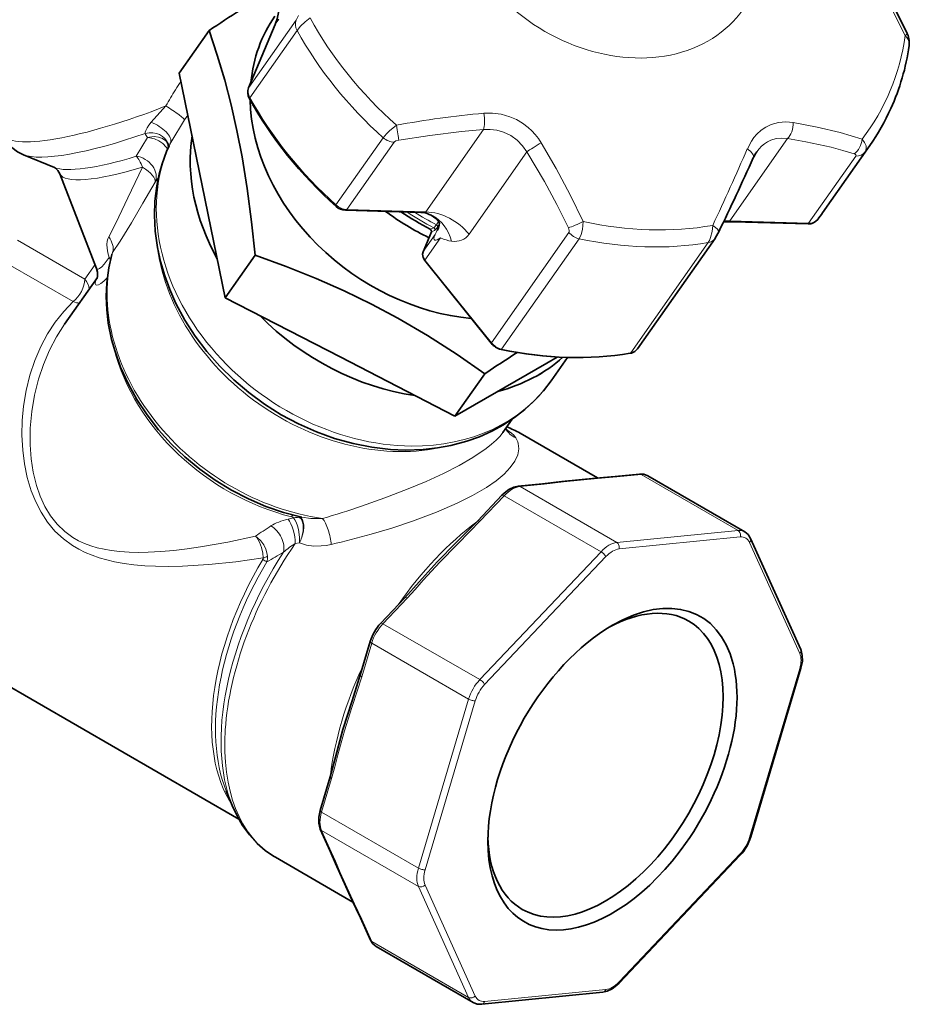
# Model space of a CAD drawing. Extents: x 353 to 846, y 131 to 745.
# Tile 11 of 12: x 753 to 844, y 587 to 687. Entities that reach past the tile are written whole.
import ezdxf

# ---------------------------------------------------------------- set-up
doc = ezdxf.new("R2010")
doc.units = 0

msp = doc.modelspace()

# ---------------------------------------------------------------- linework, layer by layer
at = {"color": 7, "lineweight": 35, "ltscale": 0.175156}
msp.add_line((778.704285, 686.716492), (776.008362, 680.249695), dxfattribs=at)
at = {"color": 7, "lineweight": 13, "ltscale": 0.209759}
for p, q in [((776.029175, 680.288025), (780.854126, 687.152283)), ((776.131653, 679.233887), (780.956604, 686.098145)), ((789.75415, 675.15387), (784.929199, 668.289612)), ((790.874146, 674.687195), (786.049194, 667.822937)), ((838.975708, 673.688416), (834.150757, 666.824158)), ((838.034058, 673.283142), (833.209106, 666.418884))]:
    msp.add_line(p, q, dxfattribs=at)
at = {"color": 7, "lineweight": 13, "ltscale": 0.174518}
msp.add_line((778.715271, 686.731262), (776.029175, 680.288025), dxfattribs=at)
at = {"color": 7, "lineweight": 35, "ltscale": 0.000413}
msp.add_line((778.714111, 686.729614), (778.704163, 686.716431), dxfattribs=at)
at = {"color": 7, "lineweight": 13, "ltscale": 0.000463}
msp.add_line((778.715271, 686.731262), (778.704346, 686.716309), dxfattribs=at)
at = {"color": 7, "lineweight": 13, "ltscale": 0.016037}
msp.add_line((779.084167, 687.256042), (778.715271, 686.731262), dxfattribs=at)
at = {"color": 7, "lineweight": 13, "ltscale": 0.013243}
msp.add_line((780.854126, 687.152283), (781.109802, 687.616211), dxfattribs=at)
at = {"color": 7, "lineweight": 35, "ltscale": 0.132708}
msp.add_line((771.964722, 686.100891), (768.912109, 681.758118), dxfattribs=at)
at = {"color": 7, "lineweight": 35, "ltscale": 0.292726}
for p, q in [((768.912109, 681.758118), (771.259521, 670.286804)), ((771.259521, 670.286804), (773.606934, 658.815491))]:
    msp.add_line(p, q, dxfattribs=at)
at = {"color": 7, "lineweight": 13, "ltscale": 0.055953}
msp.add_line((767.552368, 678.394592), (766.059326, 676.727234), dxfattribs=at)
at = {"color": 7, "lineweight": 13, "ltscale": 0.067394}
msp.add_line((769.465759, 676.962952), (768.047729, 674.670288), dxfattribs=at)
at = {"color": 7, "lineweight": 13, "ltscale": 0.014963}
msp.add_line((769.790527, 677.465698), (769.465759, 676.962952), dxfattribs=at)
at = {"color": 7, "lineweight": 13, "ltscale": 0.256674}
for p, q in [((794.107483, 667.583008), (800.011597, 675.982544)), ((798.526917, 665.304932), (804.43103, 673.704468))]:
    msp.add_line(p, q, dxfattribs=at)
at = {"color": 7, "lineweight": 13, "ltscale": 0.055313}
msp.add_line((765.660583, 675.161255), (764.523987, 673.263), dxfattribs=at)
at = {"color": 7, "lineweight": 13, "ltscale": 0.256673}
msp.add_line((831.054932, 675.058289), (825.150818, 666.658813), dxfattribs=at)
at = {"color": 7, "lineweight": 35, "ltscale": 0.209756}
msp.add_line((834.637878, 667.490662), (839.462769, 674.354797), dxfattribs=at)
at = {"color": 7, "lineweight": 35, "ltscale": 0.085553}
msp.add_line((756.172729, 672.104309), (753.010071, 673.411377), dxfattribs=at)
at = {"color": 7, "lineweight": 35, "ltscale": 0.258848}
msp.add_line((756.733093, 671.456055), (760.478333, 661.803223), dxfattribs=at)
at = {"color": 7, "lineweight": 13, "ltscale": 0.014662}
msp.add_line((766.787048, 671.078369), (766.450745, 670.5979), dxfattribs=at)
at = {"color": 7, "lineweight": 35, "ltscale": 0.192666}
msp.add_line((785.887451, 667.756836), (793.590698, 667.527527), dxfattribs=at)
at = {"color": 7, "lineweight": 13, "ltscale": 0.201546}
for p, q in [((786.049194, 667.822937), (794.107483, 667.583008)), ((825.150818, 666.658813), (833.209106, 666.418884))]:
    msp.add_line(p, q, dxfattribs=at)
at = {"color": 7, "lineweight": 13, "ltscale": 0.009751}
msp.add_line((795.186523, 666.267334), (795.410828, 666.586426), dxfattribs=at)
at = {"color": 7, "lineweight": 13, "ltscale": 0.000177}
msp.add_line((834.146545, 666.818481), (834.150757, 666.824158), dxfattribs=at)
at = {"color": 7, "lineweight": 13, "ltscale": 0.009721}
msp.add_line((794.559814, 665.802673), (794.914856, 665.961243), dxfattribs=at)
at = {"color": 7, "lineweight": 13, "ltscale": 0.008634}
msp.add_line((794.686707, 665.552429), (795.002075, 665.693237), dxfattribs=at)
at = {"color": 7, "lineweight": 13, "ltscale": 0.00899}
msp.add_line((795.30072, 666.030029), (795.507507, 666.324219), dxfattribs=at)
at = {"color": 7, "lineweight": 35, "ltscale": 0.192667}
msp.add_line((825.461121, 666.578674), (833.164368, 666.349304), dxfattribs=at)
at = {"color": 7, "lineweight": 13, "ltscale": 0.198609}
for p, q in [((759.266785, 660.722168), (752.38678, 664.694336)), ((758.074402, 658.420959), (751.194397, 662.393188))]:
    msp.add_line(p, q, dxfattribs=at)
at = {"color": 7, "lineweight": 35, "ltscale": 0.054859}
msp.add_line((794.676941, 665.534729), (793.832581, 663.509338), dxfattribs=at)
at = {"color": 7, "lineweight": 13, "ltscale": 0.054859}
msp.add_line((794.686707, 665.552429), (793.842346, 663.527039), dxfattribs=at)
at = {"color": 7, "lineweight": 13, "ltscale": 0.053158}
msp.add_line((795.065125, 665.266602), (793.842346, 663.527039), dxfattribs=at)
at = {"color": 7, "lineweight": 13, "ltscale": 0.06928}
msp.add_line((795.612732, 664.930298), (794.019104, 662.663147), dxfattribs=at)
at = {"color": 7, "lineweight": 13, "ltscale": 0.344248}
msp.add_line((800.805542, 654.220764), (808.72406, 665.486084), dxfattribs=at)
at = {"color": 7, "lineweight": 13, "ltscale": 0.344249}
for p, q in [((801.849609, 653.571899), (809.768188, 664.837219)), ((815.045898, 653.179016), (822.964478, 664.444336))]:
    msp.add_line(p, q, dxfattribs=at)
at = {"color": 7, "lineweight": 35, "ltscale": 0.344248}
msp.add_line((815.736938, 653.594116), (823.655457, 664.859436), dxfattribs=at)
at = {"color": 7, "lineweight": 35, "ltscale": 0.001294}
msp.add_line((761.8078, 662.849792), (761.81073, 662.901489), dxfattribs=at)
at = {"color": 7, "lineweight": 35, "ltscale": 0.000682}
msp.add_line((762.030945, 663.271118), (762.024902, 663.244507), dxfattribs=at)
at = {"color": 7, "lineweight": 35, "ltscale": 0.132709}
for p, q in [((776.659546, 663.158325), (773.606934, 658.815491)), ((800.13385, 651.058044), (797.081238, 646.71521))]:
    msp.add_line(p, q, dxfattribs=at)
at = {"color": 7, "lineweight": 35, "ltscale": 0.270797}
msp.add_line((794.001038, 662.608582), (800.787476, 654.166199), dxfattribs=at)
at = {"color": 7, "lineweight": 13, "ltscale": 0.270797}
msp.add_line((794.019104, 662.663147), (800.805542, 654.220764), dxfattribs=at)
at = {"color": 7, "lineweight": 13, "ltscale": 0.045686}
msp.add_line((760.317688, 662.217224), (759.266785, 660.722168), dxfattribs=at)
at = {"color": 7, "lineweight": 35, "ltscale": 0.145668}
msp.add_line((760.551086, 660.885193), (757.200378, 656.118286), dxfattribs=at)
at = {"color": 7, "lineweight": 35, "ltscale": 0.330119}
msp.add_line((773.606934, 658.815491), (785.344116, 652.765381), dxfattribs=at)
at = {"color": 7, "lineweight": 35, "ltscale": 0.330118}
msp.add_line((785.344116, 652.765381), (797.081238, 646.71521), dxfattribs=at)
at = {"color": 7, "lineweight": 35, "ltscale": 0.030965}
msp.add_line((806.470947, 652.136353), (807.543579, 652.755676), dxfattribs=at)
at = {"color": 7, "lineweight": 35, "ltscale": 0.073147}
msp.add_line((808.587769, 652.710999), (806.905212, 650.317322), dxfattribs=at)
at = {"color": 7, "lineweight": 35, "ltscale": 0.271057}
msp.add_line((797.081238, 646.71521), (806.470947, 652.136353), dxfattribs=at)
at = {"color": 7, "lineweight": 35, "ltscale": 0.01689}
msp.add_line((800.696655, 651.431824), (800.13385, 651.058044), dxfattribs=at)
at = {"color": 7, "lineweight": 35, "ltscale": 0.040856}
msp.add_line((802.927124, 646.39679), (801.987305, 645.059814), dxfattribs=at)
at = {"color": 7, "lineweight": 35, "ltscale": 0.228243}
msp.add_line((811.658875, 640.411194), (803.752319, 644.976074), dxfattribs=at)
at = {"color": 7, "lineweight": 35, "ltscale": 0.049643}
msp.add_line((811.475586, 640.397888), (813.455017, 640.555664), dxfattribs=at)
at = {"color": 7, "lineweight": 13, "ltscale": 0.049961}
msp.add_line((813.639587, 640.513428), (811.647461, 640.354553), dxfattribs=at)
at = {"color": 7, "lineweight": 35, "ltscale": 0.061996}
for p, q in [((813.455017, 640.555664), (815.922791, 640.80011)), ((803.546387, 639.574158), (806.01416, 639.818604)), ((788.453979, 593.222778), (787.431824, 595.482178))]:
    msp.add_line(p, q, dxfattribs=at)
at = {"color": 7, "lineweight": 13, "ltscale": 0.061996}
for p, q in [((813.639587, 640.513428), (816.107361, 640.757874)), ((803.730957, 639.53186), (806.19873, 639.776306)), ((788.582886, 593.084106), (787.56073, 595.343506))]:
    msp.add_line(p, q, dxfattribs=at)
at = {"color": 7, "lineweight": 13, "ltscale": 0.285775}
for p, q in [((826.006897, 635.042358), (816.107361, 640.757874)), ((798.482422, 617.825439), (788.582886, 623.540955)), ((788.582886, 593.084106), (798.482422, 587.368591))]:
    msp.add_line(p, q, dxfattribs=at)
at = {"color": 7, "lineweight": 35, "ltscale": 0.285773}
msp.add_line((826.695068, 634.908752), (816.795593, 640.624207), dxfattribs=at)
at = {"color": 7, "lineweight": 13, "ltscale": 0.285774}
for p, q in [((803.730957, 639.53186), (813.630493, 633.816406)), ((802.107361, 638.594482), (812.006897, 632.879028)), ((799.630493, 619.813965), (789.730957, 625.529419)), ((783.456421, 606.2901), (793.355957, 600.574646)), ((783.456421, 604.415344), (793.355957, 598.69989))]:
    msp.add_line(p, q, dxfattribs=at)
at = {"color": 7, "lineweight": 35, "ltscale": 0.089709}
for p, q in [((799.411926, 636.03418), (801.8797, 638.639282)), ((789.503296, 625.574219), (791.971069, 628.179321)), ((787.408081, 620.276001), (788.430298, 623.715698)), ((783.303772, 606.464905), (784.325989, 609.904602))]:
    msp.add_line(p, q, dxfattribs=at)
at = {"color": 7, "lineweight": 13, "ltscale": 0.089709}
for p, q in [((799.639587, 635.98938), (802.107361, 638.594482)), ((789.730957, 625.529419), (792.19873, 628.134521)), ((787.56073, 620.101257), (788.582886, 623.540955))]:
    msp.add_line(p, q, dxfattribs=at)
at = {"color": 7, "lineweight": 13, "ltscale": 0.014163}
msp.add_line((780.036499, 636.203918), (780.586731, 636.338806), dxfattribs=at)
at = {"color": 7, "lineweight": 13, "ltscale": 0.310924}
for p, q in [((813.630493, 633.816406), (826.006897, 635.042358)), ((813.848694, 633.156982), (826.225098, 634.382935))]:
    msp.add_line(p, q, dxfattribs=at)
at = {"color": 7, "lineweight": 13, "ltscale": 0.011081}
msp.add_line((780.77002, 633.710815), (781.206482, 633.788086), dxfattribs=at)
at = {"color": 7, "lineweight": 13, "ltscale": 0.310925}
for p, q in [((827.181824, 633.830627), (832.308289, 622.499329)), ((798.482422, 587.368591), (793.355957, 598.69989)), ((799.162598, 587.509277), (794.036133, 598.840576)), ((812.495728, 588.182922), (800.119324, 586.956909))]:
    msp.add_line(p, q, dxfattribs=at)
at = {"color": 7, "lineweight": 35, "ltscale": 0.310925}
msp.add_line((827.283813, 634.240845), (832.410278, 622.909546), dxfattribs=at)
at = {"color": 7, "lineweight": 13, "ltscale": 0.449911}
for p, q in [((799.630493, 619.813965), (812.006897, 632.879028)), ((800.119324, 619.310791), (812.495728, 632.375854)), ((826.225098, 602.029114), (813.848694, 588.96405))]:
    msp.add_line(p, q, dxfattribs=at)
at = {"color": 7, "lineweight": 35}
msp.add_line((775.000427, 605.572998), (737.359619, 627.304932), dxfattribs=at)
at = {"color": 7, "lineweight": 13, "ltscale": 0.44991}
for p, q in [((832.308289, 620.937012), (827.181824, 603.686218)), ((793.355957, 600.574646), (798.482422, 617.825439)), ((794.036133, 600.402893), (799.162598, 617.653687))]:
    msp.add_line(p, q, dxfattribs=at)
at = {"color": 7, "lineweight": 35, "ltscale": 0.44991}
msp.add_line((832.434021, 620.998718), (827.307556, 603.747925), dxfattribs=at)
at = {"color": 7, "lineweight": 13, "ltscale": 0.089711}
msp.add_line((783.456421, 606.2901), (784.478638, 609.729858), dxfattribs=at)
at = {"color": 7, "lineweight": 35, "ltscale": 0.040922}
msp.add_line((773.720703, 608.464478), (774.34021, 606.949341), dxfattribs=at)
at = {"color": 7, "lineweight": 35, "ltscale": 0.061997}
msp.add_line((784.349731, 602.294678), (783.327515, 604.554077), dxfattribs=at)
at = {"color": 7, "lineweight": 13, "ltscale": 0.061997}
msp.add_line((784.478638, 602.155945), (783.456421, 604.415344), dxfattribs=at)
at = {"color": 7, "lineweight": 35, "ltscale": 0.228258}
msp.add_line((786.659058, 597.109863), (778.751953, 601.674988), dxfattribs=at)
at = {"color": 7, "lineweight": 35, "ltscale": 0.449911}
msp.add_line((826.234558, 601.889404), (813.858154, 588.824341), dxfattribs=at)
at = {"color": 7, "lineweight": 35, "ltscale": 0.285774}
msp.add_line((789.042786, 592.554932), (798.942261, 586.839417), dxfattribs=at)
at = {"color": 7, "lineweight": 35, "ltscale": 0.310924}
msp.add_line((812.191467, 587.889465), (799.815063, 586.663513), dxfattribs=at)
at = {"color": 7, "lineweight": 13}
for points in [[(843.08667, 685.594543), (841.727051, 688.28479), (840.244446, 690.941284), (838.653198, 693.556335)], [(780.956604, 686.098145), (781.315796, 686.529175), (781.775085, 686.977966), (782.281006, 687.404846)], [(843.499512, 684.553406), (843.489624, 684.860352), (843.380127, 685.172974), (843.250732, 685.389465), (843.08667, 685.594543)], [(776.131653, 679.233887), (776.090332, 679.184326), (776.080444, 679.177368), (776.076355, 679.175781), (776.072205, 679.175415), (776.068848, 679.176819), (776.066345, 679.179871)], [(800.046082, 677.654785), (800.92749, 677.671082), (801.822388, 677.555054), (802.706238, 677.301086), (803.367676, 677.009766), (803.991394, 676.642029), (804.565857, 676.206299), (804.941895, 675.857971), (805.285522, 675.484314), (805.607361, 675.072449), (805.891724, 674.641541)], [(766.059326, 676.727234), (765.822876, 676.444946), (765.626099, 676.157837), (765.489929, 675.876526), (765.450317, 675.726685), (765.445618, 675.59259)], [(831.631958, 676.714417), (830.888672, 676.779236), (830.134888, 676.712341), (829.397034, 676.502686), (828.861938, 676.244812), (828.368408, 675.908813), (827.926697, 675.504517), (827.634155, 675.165405), (827.375061, 674.800659), (826.955444, 674.014404)], [(831.631958, 676.714417), (834.090149, 676.241699), (836.446289, 675.675842), (838.6745, 675.010986)], [(791.105408, 676.427185), (790.403198, 675.853638), (790.091736, 675.552673), (789.75415, 675.15387)], [(800.011597, 675.982544), (797.750305, 675.779785), (794.524719, 675.395264), (791.335083, 674.895813)], [(800.011597, 675.982544), (800.682739, 676.005127), (801.367065, 675.924377), (802.044861, 675.734192), (802.785645, 675.381592), (803.448303, 674.902405), (803.996155, 674.336548), (804.43103, 673.704468)], [(765.660583, 675.161255), (765.889709, 675.219299), (766.346436, 675.265686), (766.796753, 675.215637), (767.196838, 675.071472), (767.54071, 674.831665), (767.668457, 674.695557)], [(765.660583, 675.161255), (765.895447, 675.147095), (766.376282, 675.042419), (766.831604, 674.845154), (767.245605, 674.561584), (767.591431, 674.203247), (767.725342, 674.008728)], [(791.335083, 674.895813), (791.061157, 674.817627), (790.917664, 674.733582), (790.874146, 674.687195)], [(810.179016, 666.595337), (808.864502, 669.310669), (807.430969, 671.995544), (805.891724, 674.641541)], [(831.054932, 675.058289), (830.493225, 675.11731), (829.917603, 675.066528), (829.350098, 674.89679), (829.021729, 674.736267), (828.712036, 674.535217), (828.418335, 674.291199), (828.152405, 674.014404), (827.91687, 673.711914)], [(831.054932, 675.058289), (832.944336, 674.731995), (835.50824, 674.17511), (836.719299, 673.856201), (837.879272, 673.510071)], [(838.6745, 675.010925), (838.934448, 674.673035), (839.084351, 674.310913), (839.104431, 674.041077), (839.035828, 673.790649), (838.975708, 673.688416)], [(808.671936, 665.959167), (807.502136, 668.323181), (806.226868, 670.677612), (804.43103, 673.704468)], [(837.879333, 673.510071), (837.96228, 673.475891), (838.034424, 673.419128), (838.059021, 673.353333), (838.034058, 673.283142)], [(765.158813, 672.152222), (763.68158, 669.012085), (762.761841, 667.06488), (762.316406, 666.164063), (761.708313, 665.017395)], [(766.450745, 670.5979), (765.209717, 668.482483), (764.026001, 666.460571), (762.885376, 664.597534), (762.112488, 663.439575)], [(809.768188, 664.837219), (809.973022, 665.252869), (810.105225, 665.763672), (810.159668, 666.174622), (810.179016, 666.595337)], [(808.72406, 665.486084), (808.751343, 665.547241), (808.759277, 665.661743), (808.671936, 665.959167)], [(822.964478, 664.444336), (823.095947, 664.673828), (823.205078, 664.946594), (823.354736, 665.566162), (823.415588, 666.201233)], [(761.708313, 665.017395), (761.619751, 664.817993), (761.5625, 664.596924), (761.529724, 664.241333), (761.549316, 663.865356), (761.62738, 663.398682), (761.750732, 662.928467)], [(795.612732, 664.930298), (795.266968, 664.740601), (795.126038, 664.698303), (795.026733, 664.700134), (794.980774, 664.725342), (794.96405, 664.746155), (794.94519, 664.805359)], [(760.478333, 661.803223), (760.500244, 661.765076), (760.557251, 661.729553), (760.620056, 661.727661), (760.78656, 661.797424), (760.999023, 661.966736), (761.246765, 662.232849), (761.750732, 662.928467)], [(760.535889, 660.84845), (760.3573, 660.455383), (760.334412, 660.264221), (760.351074, 660.19397), (760.409668, 660.123718), (760.506348, 660.098694), (760.683716, 660.138), (760.911194, 660.26062), (761.215759, 660.496643), (761.558899, 660.829712)], [(758.074402, 658.420959), (757.112915, 657.416443), (756.241394, 656.311707), (755.464294, 655.118347), (754.78479, 653.848083), (754.164368, 652.406982), (753.661011, 650.903015), (753.276001, 649.348755), (753.010864, 647.756348), (752.874695, 646.268005), (752.844421, 644.765869), (752.924255, 643.259644), (753.104675, 641.852661), (753.394287, 640.462341), (753.801758, 639.103516), (754.252441, 637.978516), (754.802368, 636.907532), (755.453674, 635.910889), (756.220581, 634.990479), (757.076782, 634.188477), (758.005493, 633.511841), (758.653259, 633.13031), (759.318481, 632.80011), (760.016052, 632.509705), (760.723999, 632.263855), (761.51416, 632.038208), (762.31189, 631.854431), (763.298279, 631.678284), (764.29126, 631.548706), (765.386169, 631.452148), (766.487976, 631.396179), (767.864136, 631.375122), (769.250671, 631.40033), (771.952637, 631.559387), (774.695129, 631.842773), (777.484131, 632.236816)], [(757.200378, 656.118286), (756.374573, 654.823853), (755.654419, 653.44696), (755.042297, 652.000916), (754.540222, 650.498474), (754.130798, 648.861145), (753.849182, 647.187561), (753.699402, 645.49115), (753.687866, 643.786133), (753.789978, 642.377869), (754.001648, 640.986755), (754.333069, 639.62915), (754.710999, 638.534973), (755.187927, 637.496765), (755.767639, 636.536743), (756.444885, 635.681458), (757.211426, 634.945862), (758.052002, 634.337585), (758.638489, 634.004822), (759.243347, 633.723755), (759.875427, 633.485596), (760.518494, 633.291687), (761.230713, 633.124451), (761.950806, 632.997986), (762.864014, 632.888672), (763.784363, 632.826477), (764.753662, 632.804016), (765.729309, 632.818665), (767.047729, 632.887817), (768.376892, 633.005249), (769.735046, 633.166626), (771.103943, 633.365173), (773.876587, 633.859741), (776.702637, 634.470459)], [(801.987305, 645.059814), (801.689453, 644.681885), (801.310913, 644.284485), (800.835144, 643.856812), (800.272766, 643.413269), (798.927063, 642.50769), (797.49823, 641.686218), (795.916687, 640.87915), (794.138367, 640.059448), (792.296814, 639.283264), (789.918518, 638.365906), (787.528564, 637.523315)], [(803.318359, 644.517151), (803.102356, 644.79071), (802.876831, 644.992432), (802.254272, 645.44043)], [(803.542603, 643.929443), (803.595398, 643.375671), (803.492859, 642.779785), (803.212219, 642.141174), (802.732788, 641.462463), (802.100952, 640.805603), (801.286987, 640.13031), (800.303467, 639.44989), (798.88269, 638.618713), (797.293945, 637.82251), (795.208313, 636.917297), (792.738281, 635.989624), (790.637512, 635.293823), (788.528076, 634.665466)], [(811.647461, 640.354553), (808.177368, 640.01355), (806.19873, 639.776306)], [(781.204834, 634.372925), (781.088074, 635.157959), (780.983582, 635.535645), (780.848145, 635.889771), (780.726257, 636.130127), (780.586792, 636.338806)], [(781.435486, 634.355774), (781.572998, 635.011902), (781.59082, 635.339294), (781.569702, 635.656006), (781.490234, 635.995178), (781.345276, 636.281616)], [(781.447327, 636.393066), (782.375061, 636.261963), (783.336609, 636.256897), (783.556396, 636.27179)], [(799.639587, 635.98938), (798.64032, 634.966492), (797.298523, 633.631836), (795.539917, 631.820557), (793.851318, 629.956482), (793.029541, 629.036255), (792.19873, 628.134521)], [(776.702637, 634.470459), (776.829285, 634.316589), (777.106689, 633.84967), (777.312744, 633.313599), (777.441223, 632.745667), (777.484131, 632.236816)], [(776.702637, 634.470459), (776.889954, 634.338867), (777.247192, 633.997253), (777.54425, 633.587341), (777.768372, 633.131348), (777.881104, 632.7724), (777.940491, 632.40918)], [(781.206482, 633.788086), (781.91156, 633.563904), (782.656616, 633.45874), (783.423218, 633.46283), (783.932678, 633.520508), (784.441223, 633.618408)], [(787.56073, 620.101257), (787.135376, 618.747009), (786.550232, 616.975464), (785.805603, 614.578796), (785.135376, 612.126709), (784.813843, 610.917664), (784.478638, 609.729858)], [(784.478638, 602.155945), (784.864868, 601.270325), (785.349854, 600.116577), (786.809143, 596.927246), (787.56073, 595.343506)]]:
    msp.add_lwpolyline(points, dxfattribs=at)
at = {"color": 7, "lineweight": 35}
for points in [[(838.964417, 693.698486), (840.710999, 690.761292), (842.311279, 687.791809), (843.288269, 685.800659)], [(778.704163, 686.716431), (778.909851, 687.28241), (779.074463, 687.923035), (779.115417, 688.508362), (779.070496, 688.888306)], [(771.964722, 686.100891), (772.799622, 683.581787), (773.559814, 681.023376), (774.221985, 678.493774), (774.81134, 675.897034), (775.331909, 673.208862), (775.853394, 669.96875), (776.299866, 666.548889), (776.659546, 663.158325)], [(843.499512, 684.553406), (843.504395, 685.076599), (843.381592, 685.577148), (843.288269, 685.800659)], [(753.010071, 673.411377), (752.387817, 673.728027), (751.80658, 674.164673), (751.322815, 674.69873), (750.952759, 675.31842), (750.857544, 675.541199)], [(792.033508, 643.257813), (790.51001, 643.320679), (788.596619, 643.541809), (786.686401, 643.917847), (784.792664, 644.444397), (782.928284, 645.116394), (781.106689, 645.927856), (779.340027, 646.872559), (777.640869, 647.943237), (776.021057, 649.132141), (774.49231, 650.430847), (773.065613, 651.830444), (771.751526, 653.321533), (770.560303, 654.893799), (769.501038, 656.537354), (768.58313, 658.240723), (767.955994, 659.63916), (767.428528, 661.062683), (767.004517, 662.505127), (766.693237, 663.92749), (766.463013, 665.594421), (766.380249, 667.242126), (766.430176, 668.687378), (766.618774, 670.245056), (766.860535, 671.423279), (767.159119, 672.491089), (767.610107, 673.733765), (767.873413, 674.338379)], [(756.733093, 671.456055), (756.524963, 671.816467), (756.275574, 672.047241), (756.172729, 672.104309)], [(794.666748, 667.230469), (795.141479, 666.890259), (795.393127, 666.611267), (795.495605, 666.426819), (795.488708, 666.22998), (795.355225, 665.859619), (795.281677, 665.684204)], [(794.676941, 665.534729), (794.687134, 665.616028), (794.625793, 665.747681), (794.555847, 665.802246)], [(824.035278, 665.53479), (823.714294, 664.946899), (823.655457, 664.859436)], [(781.447327, 636.393066), (779.572693, 636.883667), (777.760681, 637.508606), (775.98468, 638.271484), (774.258179, 639.166138), (772.594116, 640.185425), (771.005127, 641.321472), (769.503296, 642.565735), (768.100159, 643.908875), (766.806702, 645.340698), (765.632996, 646.85083), (764.588501, 648.427979), (763.681885, 650.060608), (762.920837, 651.736572), (762.354309, 653.309326), (762.005554, 654.547424), (761.670654, 656.207092), (761.508118, 657.589233), (761.453552, 658.96228), (761.50824, 660.318909), (761.70813, 661.855591), (762.024902, 663.244507)], [(776.659546, 663.158325), (779.844543, 661.996033), (782.912354, 660.769897), (785.775452, 659.510986), (788.542603, 658.171631), (791.237, 656.738464), (794.282898, 654.955872), (797.300232, 653.020264), (800.13385, 651.058044)], [(794.001038, 662.608582), (793.826111, 662.920044), (793.775269, 663.245178), (793.832581, 663.509338)], [(760.478333, 661.803223), (760.577942, 661.421875), (760.579102, 661.010498), (760.536987, 660.836182)], [(815.736938, 653.594116), (815.465698, 653.328857), (815.109619, 653.169373), (814.998291, 653.145447)], [(806.905212, 650.317322), (806.124939, 649.299683), (805.223694, 648.31012), (804.238953, 647.399292), (803.177124, 646.571899), (802.045227, 645.832031), (800.850342, 645.182617), (799.599731, 644.625977), (798.300415, 644.163513), (796.673096, 643.731018), (795.290527, 643.47876), (793.824585, 643.3172), (792.033508, 643.257813)], [(816.795593, 640.624207), (816.373291, 640.781189), (815.922791, 640.80011)], [(803.546387, 639.574158), (803.100037, 639.473633), (802.585571, 639.224243), (802.104248, 638.858826), (801.8797, 638.639282)], [(806.01416, 639.818604), (808.014832, 640.058777), (811.475586, 640.397888)], [(791.971069, 628.179321), (793.438354, 629.793335), (795.283936, 631.835083), (797.21991, 633.825562), (798.86792, 635.470886), (799.411926, 636.03418)], [(827.283813, 634.240845), (827.042175, 634.62146), (826.695068, 634.908752)], [(832.434021, 620.998718), (832.574768, 621.704895), (832.574097, 622.28717), (832.462646, 622.78064), (832.410278, 622.909546)], [(784.325989, 609.904602), (784.879883, 611.912598), (785.641357, 614.713623), (786.567383, 617.665894), (787.310974, 619.954529), (787.408081, 620.276001)], [(774.34021, 606.949341), (774.823242, 605.901855), (775.388123, 604.92572), (776.084534, 603.964783), (776.885864, 603.08844), (777.702209, 602.3797), (778.53479, 601.804321), (778.751953, 601.674988)], [(783.303772, 606.464905), (783.163086, 605.758728), (783.163757, 605.176453), (783.275208, 604.682983), (783.327515, 604.554077)], [(787.431824, 595.482178), (786.543579, 597.348022), (784.886353, 601.051697), (784.349731, 602.294678)], [(789.042786, 592.554932), (788.695679, 592.842163), (788.453979, 593.222778)], [(812.191467, 587.889465), (812.637817, 587.98999), (813.152283, 588.23938), (813.633606, 588.604797), (813.858154, 588.824341)], [(798.942261, 586.839417), (799.364563, 586.682495), (799.815063, 586.663513)]]:
    msp.add_lwpolyline(points, dxfattribs=at)
for centre, radius, start, end in [((894.255737, 503.207642), 220.010658, 121.784677, 123.768547), ((777.159119, 679.775574), 1.244782, 157.606916, 208.597082), ((820.516968, 687.664856), 23.153953, 324.910771, 335.704735), ((767.188477, 674.332825), 0.602076, 14.406022, 37.076169), ((766.87323, 674.218994), 0.936355, 358.368913, 16.35617), ((831.090332, 671.500671), 3.868043, 145.131193, 155.871173), ((512.34375, 815.695251), 345.976643, 334.277105, 335.656584), ((785.93158, 669.227478), 1.471307, 228.285307, 268.281447), ((808.817322, 693.021484), 30.729091, 235.861325, 242.347724), ((793.52301, 665.146606), 2.381837, 82.828755, 88.371856), ((793.49176, 665.09552), 2.437012, 61.175457, 82.122581), ((833.193298, 667.551392), 1.202704, 268.620545, 322.442904), ((816.255127, 680.41217), 22.46978, 322.772792, 324.895983), ((825.314636, 661.676331), 4.904495, 88.288548, 99.497681), ((802.193542, 655.299561), 1.805897, 218.869632, 257.410941), ((939.494019, 442.097931), 251.168039, 122.799083, 123.546087), ((799.057617, 636.840515), 9.392998, 60.012453, 69.256786), ((803.219238, 645.928223), 1.052998, 206.028767, 220.956555), ((792.95343, 622.343262), 4.727246, 136.879204, 163.120818), ((822.784424, 605.120361), 4.727246, 316.879199, 343.120822)]:
    msp.add_arc(centre, radius, start, end, dxfattribs=at)
at = {"color": 7, "lineweight": 13}
for centre, radius, start, end in [((796.240234, 662.761047), 32.662647, 146.240374, 148.042315), ((801.915039, 659.253906), 39.333798, 148.083118, 150.88131), ((776.194641, 680.173767), 0.201112, 145.362886, 157.81066), ((808.57959, 582.191528), 95.842956, 95.108096, 100.505059), ((766.889526, 676.044128), 1.513009, 197.364822, 215.693635), ((771.390747, 672.701294), 3.879736, 149.502268, 155.04121), ((541.202148, 798.760864), 311.795684, 334.839892, 336.416178), ((785.016724, 668.22113), 0.111151, 141.970468, 235.07722), ((793.450195, 664.662109), 2.871793, 61.272165, 82.531737), ((794.875122, 667.626099), 0.447441, 242.210697, 264.291353), ((794.820862, 665.78241), 0.202062, 333.803318, 62.267905), ((845.131104, 642.323914), 55.072429, 154.497322, 155.380424), ((833.555054, 666.14093), 0.443221, 141.21856, 151.929389), ((761.289612, 661.820618), 1.199996, 58.400535, 67.402014), ((760.050659, 661.635437), 2.135969, 30.573132, 37.256834), ((762.634827, 663.089294), 0.629166, 146.156827, 165.720197), ((803.985901, 646.306702), 1.909556, 206.154825, 249.54326), ((801.238586, 643.385437), 2.367519, 13.285459, 28.553539), ((754.375916, 735.8255), 103.742124, 286.33656, 288.636831), ((780.987061, 636.052002), 0.717989, 128.661967, 146.730263), ((780.743164, 635.849731), 0.741003, 35.651112, 55.01088), ((816.480164, 575.157043), 71.416661, 122.327814, 123.847107), ((764.880127, 718.488647), 87.095194, 282.979017, 285.754683), ((784.089966, 627.973511), 6.62785, 120.056175, 133.003195), ((776.886963, 634.065735), 4.328567, 356.321786, 4.069349), ((777.71936, 635.523499), 3.895127, 333.542195, 342.555543), ((776.9953, 634.234131), 2.055713, 283.751948, 297.381686), ((816.451233, 567.031311), 75.421204, 119.275047, 120.764233), ((776.523926, 632.28833), 1.421721, 341.581912, 4.876496), ((777.221924, 632.230347), 0.262903, 325.844837, 1.413325), ((785.602905, 646.079163), 16.203004, 239.74952, 241.505029)]:
    msp.add_arc(centre, radius, start, end, dxfattribs=at)
for centre, major_axis, ratio, start_param, end_param in [((812.441589, 698.189392), (14.100891, -9.911743), 0.788675, 3.2907132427, 9.5738985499), ((782.179932, 686.468872), (1.227173, -0.86261), 0.788675, 3.3143120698, 4.1595639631), ((810.776489, 695.820496), (28.480591, -20.019409), 0.788675, 4.1530357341, 4.5699836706), ((810.164124, 694.949341), (29.298706, -20.594482), 0.788675, 4.1595639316, 4.563455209), ((841.931274, 685.161499), (1.356995, 0.63916), 0.117019, 5.673532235, 6.2832607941), ((810.776489, 695.820496), (28.480591, -20.019409), 0.788675, 6.2474305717, 6.6643785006), ((777.35498, 679.604614), (1.227173, -0.86261), 0.788675, 3.3143120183, 4.1595639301), ((805.339172, 688.085083), (29.298706, -20.594482), 0.788675, 4.1595639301, 4.5634552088), ((765.774048, 681.328857), (14.916565, 5.787537), 0.211325, 3.1416333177, 4.749678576), ((767.774658, 678.027832), (1.688293, -1.072205), 0.097036, 0.039694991, 1.7641379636), ((799.74646, 677.27832), (0.116882, -1.495422), 0.224985, 0.5053331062, 1.8076419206), ((766.305054, 675.637878), (1.708496, -1.039734), 0.435563, 0.0912937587, 1.9694158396), ((830.789795, 676.354126), (-0.231995, -1.481934), 0.547073, 0.5986024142, 1.9009112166), ((765.844788, 673.948242), (1.927246, 0.534546), 0.845935, 6.2831726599, 7.8265419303), ((791.069946, 676.191589), (0.260376, -1.477234), 0.051142, 0.4919050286, 1.7219380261), ((766.524048, 679.395874), (14.097412, 5.469727), 0.211325, 3.3595296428, 4.5542616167), ((788.088257, 663.543091), (18.816528, -13.226379), 0.788675, 3.2754726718, 5.4323058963), ((790.609009, 675.982971), (-1.227173, 0.86261), 0.788675, 1.4218625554, 2.2671144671), ((805.491699, 674.316833), (1.274048, 0.791748), 0.045828, 1.2230602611, 2.5253699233), ((837.614197, 674.805847), (-0.453735, -1.429749), 0.673539, 0.6920904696, 1.9221235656), ((826.193604, 673.7005), (1.366516, -0.61853), 0.431857, 6.2831789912, 7.468075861), ((837.768921, 674.578918), (-1.227173, 0.86261), 0.788675, 2.2671144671, 3.1123663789), ((810.164124, 694.949341), (29.298706, -20.594482), 0.788675, 6.2539590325, 6.2831837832), ((767.420532, 677.085388), (-11.733521, -4.552551), 0.211325, 0.217990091, 1.2404023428), ((764.698547, 671.5448), (0.586792, -1.911987), 0.317089, 1.7955061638, 2.5809043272), ((764.698547, 671.5448), (-1.635132, 1.151672), 0.791039, 3.2905530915, 5.3140790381), ((767.920532, 675.796753), (-11.187439, -4.340698), 0.211325, 0.0000086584, 1.2404036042), ((764.698547, 671.5448), (1.722778, -1.015869), 0.378876, 0.0982676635, 1.5268065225), ((785.784058, 669.118774), (-1.227173, 0.86261), 0.788675, 1.4218625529, 2.2671144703), ((785.553711, 668.260864), (0.483093, -0.453125), 0.457402, 5.8054759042, 6.3479051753), ((802.201355, 683.621155), (19.949463, -14.022766), 0.788675, 4.734056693, 4.8769642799), ((802.911621, 684.631592), (20.898376, -14.689758), 0.788675, 4.7528131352, 4.8773315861), ((803.265198, 685.134583), (21.117615, -14.843872), 0.788675, 4.7777124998, 4.8774197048), ((791.10376, 668.101501), (3.008606, -0.50708), 0.090974, 5.70059187, 6.2397502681), ((794.991394, 663.263733), (-4.090576, 2.875305), 0.788675, 4.3615095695, 5.4087071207), ((793.188477, 662.549866), (-0.631836, -4.9599), 0.747576, 2.0878653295, 2.8585881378), ((809.732605, 666.571533), (1.356995, 0.63916), 0.117019, 3.7619719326, 4.9920044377), ((810.776489, 695.820496), (28.480591, -20.019409), 0.788675, 5.2002332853, 5.6171809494), ((826.034729, 662.339478), (-4.090576, 2.875305), 0.788675, 5.4087071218, 5.5382373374), ((827.981079, 667.00415), (2.835632, 0.362671), 0.079652, 3.0690024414, 3.6078412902), ((832.94397, 667.714722), (-1.227173, 0.86261), 0.788675, 2.2671144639, 3.1123663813), ((805.339172, 688.085083), (29.298706, -20.594482), 0.788675, 6.2539590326, 6.2831854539), ((794.671814, 666.023743), (0.115967, 0.221497), 0.100726, 3.1415938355, 3.2735538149), ((794.509949, 665.643555), (0.144104, -0.145935), 0.77672, 0.3981213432, 1.9618650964), ((795.798218, 667.738159), (-0.915955, -1.77948), 0.106061, 0.1311626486, 0.6545837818), ((795.974365, 667.645874), (-1.007996, -1.955505), 0.105662, 0.1312763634, 0.6548759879), ((795.123962, 666.121155), (0.163635, -0.11499), 0.788675, 0.1727193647, 1.7358270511), ((822.684021, 666.185974), (1.351257, -0.651184), 0.245321, 6.2831833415, 7.4040078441), ((760.292725, 664.200745), (1.63562, -1.151001), 0.789379, 0.2723594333, 1.2197726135), ((794.907715, 665.438538), (0.230774, -0.096191), 0.605662, 3.0084111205, 3.1415831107), ((795.875244, 664.706116), (0.818115, -0.575073), 0.788675, 3.5852305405, 3.7544807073), ((796.143799, 666.105652), (-1.17749, -1.245239), 0.196532, 5.6202354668, 6.0480986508), ((794.641785, 670.126465), (3.413818, -5.279114), 0.507871, 5.60372725, 5.8784402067), ((794.633545, 670.150208), (3.421631, -5.303528), 0.507253, 5.8796571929, 6.4859946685), ((809.784729, 666.09845), (1.227173, -0.86261), 0.788675, 4.361509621, 5.2067615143), ((810.164124, 694.949341), (29.298706, -20.594482), 0.788675, 5.2067614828, 5.6106527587), ((822.428345, 665.721985), (1.227173, -0.86261), 0.788675, 5.6106527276, 6.2831820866), ((787.088257, 662.120483), (-17.998413, 12.651367), 0.788675, 0.6081711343, 2.5259961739), ((782.129578, 655.065979), (17.998413, -12.651367), 0.788675, 3.413539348, 5.2879709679), ((794.726196, 663.071411), (0.818115, -0.575073), 0.788675, 3.3143120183, 4.3615095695), ((794.063293, 663.413147), (0.230774, -0.096191), 0.605662, 3.0084111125, 3.1415662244), ((794.195923, 662.765198), (0.194824, 0.156616), 0.211325, 2.5096783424, 3.1415881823), ((757.8526, 659.905701), (1, 1.732056), 0.57735, 4.0845040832, 5.4977871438), ((757.8526, 659.905701), (-1.63623, 1.150146), 0.788675, 3.7470435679, 4.3615089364), ((757.852539, 659.905762), (1.362, -1.464722), 0.540314, 5.3800910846, 5.8147506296), ((781.33667, 653.937988), (-17.180298, 12.076294), 0.788675, 0.7481048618, 2.02859262), ((800.9823, 654.322815), (0.194824, 0.156616), 0.211325, 2.5096783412, 3.1416104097), ((801.866211, 654.83313), (1.227173, -0.86261), 0.788675, 4.3615095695, 5.2067614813), ((801.852356, 653.782104), (0.052307, 0.244446), 0.291715, 3.1415947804, 3.7430035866), ((802.245544, 683.684021), (29.298706, -20.594482), 0.788675, 5.2067614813, 5.6106527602), ((814.509766, 654.456665), (1.227173, -0.86261), 0.788675, 5.6106527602, 6.2831689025), ((814.956543, 653.391968), (-0.041748, 0.24646), 0.480933, 3.1415909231, 3.5936818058), ((788.088257, 663.543091), (-18.816528, 13.226379), 0.788675, 2.2907132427, 3.1416333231), ((791.251892, 623.325623), (12.5, 21.650635), 0.57735, 6.2831541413, 6.3879816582), ((813.504272, 640.058105), (0.049316, -0.497559), 0.754344, 2.6455337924, 3.1415989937), ((815.972107, 640.302551), (0.049316, -0.497559), 0.754344, 2.6455337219, 3.1415927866), ((815.295593, 638.026123), (1.5, 2.598083), 0.57735, 6.2831853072, 6.6758843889), ((802.919189, 636.800171), (1.5, 2.598083), 0.57735, 0.3926990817, 1.1780972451), ((803.595703, 639.076599), (0.049316, -0.497559), 0.754344, 2.6455337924, 3.1415989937), ((806.063477, 639.321045), (0.049316, -0.497559), 0.754344, 2.6455367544, 3.1415773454), ((802.242676, 638.29541), (0.362976, -0.343872), 0.31246, 2.2240598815, 3.1415989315), ((779.631226, 636.142761), (0.972168, 0.154785), 0.310385, 0.1423077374, 0.6333703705), ((780.345947, 634.652344), (-0.78302, -1.840332), 0.560994, 1.647693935, 3.0494887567), ((778.084106, 633.869934), (1.022217, -1.718994), 0.665606, 0.5899188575, 2.2783711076), ((785.960205, 631.841614), (8.844421, -2.184998), 0.463931, 2.4129529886, 2.723498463), ((779.931458, 634.541626), (0.412109, -1.957092), 0.373154, 1.0553886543, 2.5022084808), ((780.535706, 635.085327), (1.206055, 0.891846), 0.765252, 0.4319759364, 1.0190170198), ((783.686096, 634.563232), (0.515259, -1.932495), 0.291933, 0.9839742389, 2.572056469), ((801.858521, 617.201904), (12.5, 21.650635), 0.57735, 0.9296991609, 1.4267274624), ((799.774902, 635.690308), (0.362976, -0.343872), 0.31246, 2.2240599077, 3.1416103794), ((825.871582, 634.587097), (-0.049316, 0.497559), 0.754344, 4.2163301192, 5.787126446), ((825.195068, 632.310669), (1.5, 2.598083), 0.57735, 6.2831853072, 6.6758843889), ((825.548645, 632.106506), (1.25, 2.165039), 0.57735, 5.8904862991, 6.6758843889), ((791.251892, 623.325623), (-12.5, -21.650635), 0.57735, 4.5617041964, 6.2831896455), ((812.818665, 631.084656), (1.5, 2.598083), 0.57735, 0.3926990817, 1.1780972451), ((813.495178, 633.361084), (-0.049316, 0.497559), 0.754344, 4.2163300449, 5.7871263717), ((826.828308, 634.034729), (0.455566, 0.206116), 0.754345, 5.2084477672, 6.2831788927), ((790.721558, 623.631836), (-12.399536, -21.476624), 0.57735, 4.6162137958, 5.8626346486), ((812.142151, 632.579956), (-0.362976, 0.343872), 0.31246, 3.7948562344, 5.3656525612), ((813.172241, 630.880554), (1.25, 2.165039), 0.57735, 0.3926991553, 1.1780972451), ((788.846375, 624.714478), (11.75, 20.351624), 0.57735, 1.541959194, 2.8616990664), ((789.376709, 624.408325), (11.850464, 20.525635), 0.57735, 1.5419591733, 2.721041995), ((792.334045, 627.835449), (0.362976, -0.343872), 0.31246, 2.2240599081, 3.1416103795), ((790.542786, 623.735107), (1.5, 2.598083), 0.57735, 1.1780972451, 1.9634954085), ((789.866272, 625.230347), (0.362976, -0.343872), 0.31246, 2.2240599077, 3.1416103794), ((788.909546, 623.573303), (0.479309, -0.142456), 0.31246, 3.1415863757, 4.0591253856), ((830.67511, 620.775269), (1.25, 2.165039), 0.57735, 5.1050881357, 5.8904862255), ((831.954773, 622.70343), (0.455566, 0.206116), 0.754344, 5.2084478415, 6.2831851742), ((801.858521, 617.201904), (12.5, 21.650635), 0.57735, 1.7148696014, 2.2118225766), ((831.954773, 621.141174), (0.479309, -0.142456), 0.31246, 5.6299217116, 6.2831675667), ((787.88739, 620.133606), (0.479309, -0.142456), 0.31246, 3.1415749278, 4.0591253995), ((800.442261, 618.019592), (1.5, 2.598083), 0.57735, 1.1780972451, 1.9634954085), ((799.765747, 619.514893), (-0.362976, 0.343872), 0.31246, 3.7948562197, 5.3656525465), ((800.795776, 617.815491), (1.25, 2.165039), 0.57735, 1.1780973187, 1.9634954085), ((798.809082, 617.857788), (-0.479309, 0.142456), 0.31246, 0.9175327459, 2.4883290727), ((784.805298, 609.762207), (0.479309, -0.142456), 0.31246, 3.1415749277, 4.0591253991), ((785.41626, 606.484253), (1.5, 2.598083), 0.57735, 1.9634954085, 2.7488935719), ((783.783081, 606.322449), (0.479309, -0.142456), 0.31246, 3.1415749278, 4.0591253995), ((783.783081, 604.760193), (0.455566, 0.206116), 0.754345, 3.1415925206, 3.6376513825), ((825.548645, 603.524414), (1.25, 2.165039), 0.57735, 4.3196899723, 5.1050880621), ((826.828308, 603.89032), (0.479309, -0.142456), 0.31246, 5.6299217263, 6.2831790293), ((784.805298, 602.500793), (0.455566, 0.206116), 0.754344, 3.1415863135, 3.6376515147), ((825.871582, 602.233276), (0.362976, -0.343872), 0.31246, 0.0000177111, 0.6532635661), ((795.315796, 600.768799), (1.5, 2.598083), 0.57735, 1.9634954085, 2.7488935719), ((793.682556, 600.606995), (-0.479309, 0.142456), 0.31246, 0.9175327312, 2.488329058), ((795.669312, 600.564636), (1.25, 2.165039), 0.57735, 1.9634954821, 2.7488935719), ((793.682556, 599.044678), (-0.455566, -0.206116), 0.754344, 0.4960588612, 2.0668551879), ((787.88739, 595.688293), (0.455566, 0.206116), 0.754344, 3.1415863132, 3.6376515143), ((788.909546, 593.428894), (0.455566, 0.206116), 0.754344, 3.1415863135, 3.6376515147), ((790.542786, 595.152954), (1.5, 2.598083), 0.57735, 2.7488935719, 3.1415926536), ((812.142151, 588.387024), (0.049316, -0.497559), 0.754344, 0.000000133, 1.0747373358), ((813.172241, 590.459351), (1.25, 2.165039), 0.57735, 3.5342918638, 4.3196899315), ((813.495178, 589.168213), (0.362976, -0.343872), 0.31246, 0.0000062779, 0.6532635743), ((800.442261, 589.4375), (1.5, 2.598083), 0.57735, 2.7488935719, 3.1415926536), ((798.809082, 587.71344), (-0.455566, -0.206116), 0.754345, 0.4960587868, 2.0668551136), ((800.795776, 589.233398), (1.25, 2.165039), 0.57735, 2.7488936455, 3.5342917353), ((799.765747, 587.161072), (0.049316, -0.497559), 0.754344, 0.000000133, 1.0747374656)]:
    msp.add_ellipse(centre, major_axis=major_axis, ratio=ratio, start_param=start_param, end_param=end_param, dxfattribs=at)
at = {"color": 7, "lineweight": 35}
for centre, major_axis, ratio, start_param, end_param in [((796.275452, 675.190613), (-17.589355, 12.363831), 0.788675, 6.2831666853, 6.7047220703), ((810.315918, 694.773132), (29.2052, -20.335144), 0.804698, 0.1484770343, 0.3782167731), ((805.3302, 688.052856), (29.308716, -20.573303), 0.790833, 4.1578852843, 4.5657566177), ((796.275452, 675.190613), (-17.589355, 12.363831), 0.788675, 0.5215105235, 2.2004601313), ((791.550598, 668.46875), (-18.816528, 13.226379), 0.788675, 0.374269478, 1.0182653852), ((791.550598, 668.46875), (18.816528, -13.226379), 0.788675, 3.5158751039, 4.1598535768), ((800.389404, 681.043335), (17.589355, -12.363831), 0.788675, 4.6756415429, 4.9177251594), ((791.550598, 668.46875), (-18.816528, 13.226379), 0.788675, 1.3434948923, 2.1435694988), ((791.550598, 668.46875), (18.816528, -13.226379), 0.788675, 4.4851333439, 5.2851560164), ((802.230774, 683.722046), (29.289978, -20.664917), 0.790055, 5.2080570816, 5.6115046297), ((791.550598, 668.46875), (-18.816528, 13.226379), 0.788675, 2.5556065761, 2.9557517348), ((791.550598, 668.46875), (18.816528, -13.226379), 0.788675, 5.6972121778, 6.0972906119), ((813.172241, 610.669922), (9, 15.58844), 0.57735, 4.426990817, 7.0687851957), ((812.465088, 611.078186), (8.5, 14.722412), 0.57735, 6.2831669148, 7.0387765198), ((813.172241, 610.669922), (9, 15.58844), 0.57735, 0.7855998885, 2.3559621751), ((812.465088, 611.078186), (8.5, 14.722412), 0.57735, 3.1415742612, 6.2831669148), ((813.172241, 610.669922), (9, 15.58844), 0.57735, 2.3559621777, 4.426990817), ((812.465088, 611.078186), (8.5, 14.722412), 0.57735, 2.3860777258, 3.1415742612)]:
    msp.add_ellipse(centre, major_axis=major_axis, ratio=ratio, start_param=start_param, end_param=end_param, dxfattribs=at)

doc.saveas('drawing.dxf')
